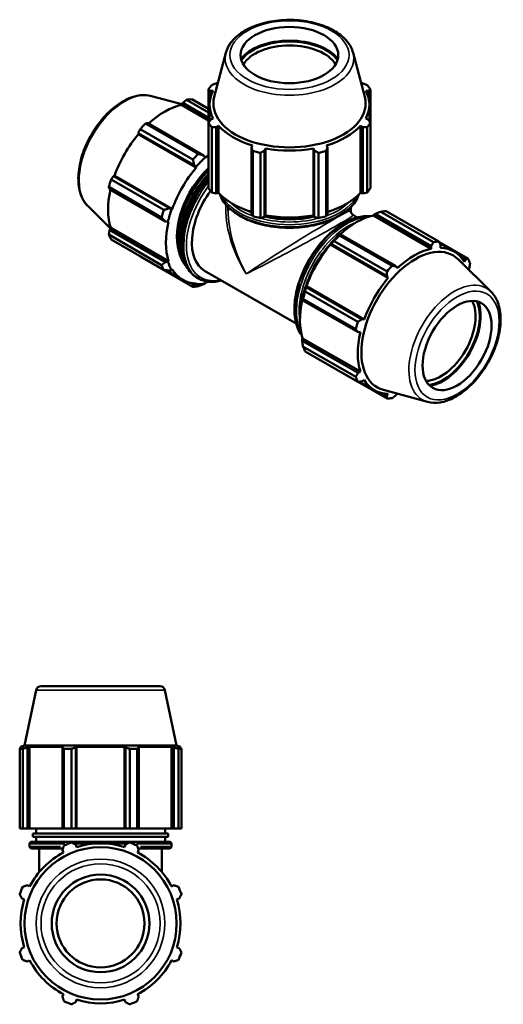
# Model space of a CAD drawing. Header units: millimetres. Extents: x 0 to 1410, y -551 to 1034.
# Tile 7 of 7: x 1039 to 1410, y 278 to 1034. Entities that reach past the tile are written whole.
import ezdxf

# ---------------------------------------------------------------- set-up
doc = ezdxf.new("R2010")
doc.units = ezdxf.units.MM
doc.layers.add('Visible (ANSI)', color=7, linetype='Continuous', lineweight=50)
doc.layers.add('Visible Narrow (ANSI)', color=7, linetype='Continuous', lineweight=35)

msp = doc.modelspace()

# ---------------------------------------------------------------- linework, layer by layer
at = {"layer": 'Visible (ANSI)'}
for p, q in [((1196.8574, 1008.6862), (1187.9193, 974.6956)), ((1294.5069, 1008.6862), (1303.445, 974.6956)), ((1190.68, 985.194), (1189.4812, 985.1943)), ((1301.8832, 985.1943), (1300.6844, 985.194)), ((1139.7256, 975.4139), (1163.1428, 969.0629)), ((1183.5809, 980.5148), (1183.5809, 954.776)), ((1185.2547, 979.3184), (1187.143, 979.5015)), ((1185.2547, 975.0754), (1185.2547, 979.3184)), ((1304.2213, 979.5015), (1306.1097, 979.3184)), ((1306.1097, 979.3184), (1306.1097, 975.0754)), ((1307.7834, 954.776), (1307.7834, 980.5148)), ((1162.8932, 968.6284), (1163.7691, 970.1527)), ((1183.5809, 956.7151), (1162.8932, 968.6284)), ((1163.7691, 970.1527), (1183.5809, 958.7438)), ((1183.5809, 962.7959), (1166.7058, 972.5136)), ((1170.7799, 972.9086), (1183.5809, 965.537)), ((1184.3022, 955.8993), (1184.3022, 968.8726)), ((1307.0622, 955.8993), (1307.0622, 968.8726)), ((1135.1009, 954.3136), (1175.6022, 930.9904)), ((1179.7991, 929.8889), (1136.8245, 954.6363)), ((1183.5809, 904.7115), (1183.5809, 954.776)), ((1187.143, 958.2438), (1185.2547, 957.375)), ((1189.4812, 951.499), (1191.2374, 952.5515)), ((1191.2374, 901.2597), (1191.2374, 952.5515)), ((1300.1269, 901.2597), (1300.1269, 952.5515)), ((1300.1269, 952.5515), (1301.8832, 951.499)), ((1306.1097, 957.375), (1304.2213, 958.2438)), ((1307.7834, 954.776), (1307.7834, 904.7115)), ((1129.6094, 947.0261), (1172.584, 922.2786)), ((1129.8009, 946.2245), (1129.6094, 947.0261)), ((1174.1639, 920.6776), (1129.8009, 946.2245)), ((1171.528, 926.6931), (1131.0267, 950.0163)), ((1185.9675, 951.4581), (1185.9675, 901.3935)), ((1189.4812, 900.7332), (1189.4812, 951.499)), ((1301.8832, 951.499), (1301.8832, 900.7332)), ((1305.3968, 901.3935), (1305.3968, 951.4581)), ((1217.34, 937.52), (1216.4258, 935.9827)), ((1274.9386, 935.9827), (1274.0243, 937.52)), ((1181.0132, 928.4838), (1179.7991, 929.8889)), ((1216.4258, 935.9827), (1216.4258, 885.2168)), ((1217.5724, 883.1934), (1217.5724, 933.258)), ((1223.3342, 931.8837), (1223.3342, 881.8191)), ((1226.6295, 933.5488), (1227.2249, 935.1622)), ((1226.6295, 882.7829), (1226.6295, 933.5488)), ((1227.2249, 883.8704), (1227.2249, 935.1622)), ((1264.1395, 883.8704), (1264.1395, 935.1622)), ((1264.1395, 935.1622), (1264.7349, 933.5488)), ((1264.7349, 933.5488), (1264.7349, 882.7829)), ((1268.0302, 881.8191), (1268.0302, 931.8837)), ((1273.792, 933.258), (1273.792, 883.1934)), ((1274.9386, 885.2168), (1274.9386, 935.9827)), ((1172.584, 922.2786), (1173.9484, 921.0321)), ((1181.1535, 928.05), (1181.0132, 928.4838)), ((1110.5567, 914.0259), (1111.3436, 914.2555)), ((1155.7066, 888.7086), (1111.3436, 914.2555)), ((1173.9484, 921.0321), (1174.1639, 920.6776)), ((1108.6787, 911.3084), (1149.18, 887.9853)), ((1153.5313, 889.2784), (1110.5567, 914.0259)), ((1147.4924, 882.3029), (1106.9911, 905.6261)), ((1107.5681, 903.9629), (1150.5427, 879.2154)), ((1185.9675, 901.3935), (1189.4812, 900.7332)), ((1191.2374, 901.2597), (1189.4812, 900.7332)), ((1301.8832, 900.7332), (1300.1269, 901.2597)), ((1301.8832, 900.7332), (1305.3968, 901.3935)), ((1091.0018, 890.8037), (1108.1583, 873.8273)), ((1155.2926, 888.7194), (1153.5313, 889.2784)), ((1155.7066, 888.7086), (1155.2926, 888.7194)), ((1198.6572, 887.4161), (1198.6572, 890.1251)), ((1216.4258, 885.2168), (1217.5724, 883.1934)), ((1273.792, 883.1934), (1274.9386, 885.2168)), ((1292.7072, 887.4161), (1292.7072, 890.1251)), ((1297.7706, 882.3325), (1294.5857, 884.1666)), ((1310.2108, 883.7938), (1310.3512, 884.3892)), ((1310.3512, 884.3892), (1311.5652, 885.0426)), ((1311.5652, 885.0426), (1354.5399, 860.2951)), ((1356.2635, 863.3546), (1315.7621, 886.6778)), ((1319.8363, 887.0728), (1360.3376, 863.7496)), ((1150.5427, 879.2154), (1152.3663, 878.866)), ((1152.3663, 878.866), (1152.8114, 878.9601)), ((1223.3342, 881.8191), (1226.6295, 882.7829)), ((1227.2249, 883.8704), (1226.6295, 882.7829)), ((1264.7349, 882.7829), (1264.1395, 883.8704)), ((1264.7349, 882.7829), (1268.0302, 881.8191)), ((1310.2108, 883.7938), (1354.5738, 858.2469)), ((1106.9911, 869.085), (1147.4924, 845.7618)), ((1107.5681, 872.8099), (1108.4484, 874.3275)), ((1150.5427, 848.0624), (1107.5681, 872.8099)), ((1152.8114, 848.7806), (1108.4484, 874.3275)), ((1284.6206, 869.5262), (1283.9679, 869.1961)), ((1327.5953, 844.7787), (1284.6206, 869.5262)), ((1149.18, 842.0231), (1108.6787, 865.3463)), ((1276.9031, 861.7444), (1277.4055, 861.9159)), ((1277.1186, 861.3899), (1276.9031, 861.7444)), ((1277.1186, 861.3899), (1321.4816, 835.843)), ((1277.4055, 861.9159), (1320.3802, 837.1685)), ((1320.5844, 840.8572), (1280.0831, 864.1804)), ((1284.1573, 868.4777), (1324.6586, 845.1546)), ((1382.6857, 850.7805), (1360.4111, 863.6076)), ((1360.9854, 862.4946), (1372.1531, 856.0635)), ((1354.5399, 860.2951), (1354.5738, 858.2469)), ((1361.5634, 858.9246), (1361.755, 860.9946)), ((1131.0267, 852.3772), (1171.528, 829.054)), ((1152.3663, 848.3621), (1150.5427, 848.0624)), ((1152.8114, 848.7806), (1152.3663, 848.3621)), ((1400.3625, 825.3231), (1375.4313, 849.9928)), ((1377.1582, 852.0395), (1380.8077, 849.9379)), ((1380.8077, 849.9379), (1380.0207, 848.2133)), ((1163.5742, 834.5164), (1150.958, 841.7816)), ((1153.5313, 841.4415), (1155.2926, 841.879)), ((1155.2926, 841.879), (1155.7066, 842.3666)), ((1250.8366, 800.8303), (1180.5666, 841.2961)), ((1328.4712, 843.2154), (1327.5953, 844.7787)), ((1383.2061, 842.2995), (1383.7963, 843.3169)), ((1172.584, 830.3847), (1169.323, 832.2626)), ((1174.1639, 831.6553), (1173.9484, 831.0526)), ((1175.8006, 835.4725), (1174.6457, 836.1376)), ((1179.7991, 831.0842), (1181.0132, 831.7376)), ((1181.0132, 831.7376), (1181.1535, 832.333)), ((1320.3802, 837.1685), (1321.4816, 835.843)), ((1173.9484, 831.0526), (1172.584, 830.3847)), ((1257.7351, 825.4726), (1298.2364, 802.1494)), ((1258.3528, 828.9157), (1258.2474, 829.4317)), ((1258.2474, 829.4317), (1258.6613, 829.4209)), ((1301.3275, 804.1683), (1258.3528, 828.9157)), ((1258.6613, 829.4209), (1303.0242, 803.874)), ((1255.321, 819.5783), (1255.3642, 818.8527)), ((1255.3642, 818.8527), (1298.3389, 794.1053)), ((1296.5488, 796.4671), (1256.0475, 819.7902)), ((1303.0242, 803.874), (1301.3275, 804.1683)), ((1298.3389, 794.1053), (1300.1291, 794.1255)), ((1255.321, 789.0744), (1255.7661, 789.4929)), ((1255.3642, 787.6997), (1255.321, 789.0744)), ((1298.3389, 762.9523), (1255.3642, 787.6997)), ((1255.7661, 789.4929), (1300.1291, 763.946)), ((1256.0475, 783.2491), (1296.5488, 759.926)), ((1298.2364, 756.1873), (1257.7351, 779.5104)), ((1280.0831, 766.5413), (1320.5844, 743.2182)), ((1300.1291, 763.946), (1298.3389, 762.9523)), ((1299.496, 756.2442), (1310.8919, 749.6817)), ((1301.3275, 756.3313), (1303.0242, 757.5319)), ((1351.6388, 740.7129), (1317.7879, 749.8935)), ((1320.3802, 745.2745), (1316.6407, 747.428)), ((1321.4816, 746.8207), (1320.3802, 745.2745)), ((1327.5953, 745.9741), (1328.2215, 747.0639)), ((1054.9283, 522.5684), (1146.3549, 522.5684)), ((1051.2602, 519.5981), (1042.2202, 477.0684)), ((1150.0229, 519.5981), (1159.0629, 477.0684)), ((1042.2202, 477.0684), (1039.2616, 476.1071)), ((1042.1024, 476.1071), (1039.2616, 476.1071)), ((1039.2616, 474.9797), (1039.2616, 476.1071)), ((1042.1024, 476.1071), (1040.2141, 475.4637)), ((1159.0629, 477.0684), (1042.2202, 477.0684)), ((1044.4406, 475.4637), (1046.1968, 476.1071)), ((1046.1968, 413.3684), (1046.1968, 476.1071)), ((1072.2994, 476.1071), (1046.1968, 476.1071)), ((1072.2994, 476.1071), (1071.3852, 475.4637)), ((1081.5888, 475.4637), (1082.1842, 476.1071)), ((1082.1842, 413.3684), (1082.1842, 476.1071)), ((1119.0989, 476.1071), (1082.1842, 476.1071)), ((1119.0989, 413.3684), (1119.0989, 476.1071)), ((1119.0989, 476.1071), (1119.6943, 475.4637)), ((1129.898, 475.4637), (1128.9837, 476.1071)), ((1155.0863, 476.1071), (1128.9837, 476.1071)), ((1155.0863, 413.3684), (1155.0863, 476.1071)), ((1155.0863, 476.1071), (1156.8426, 475.4637)), ((1159.0629, 477.0684), (1162.0216, 476.1071)), ((1161.0691, 475.4637), (1159.1807, 476.1071)), ((1162.0216, 476.1071), (1159.1807, 476.1071)), ((1162.0216, 474.9797), (1162.0216, 476.1071)), ((1040.9269, 474.6059), (1038.5403, 474.6059)), ((1038.5403, 413.3684), (1038.5403, 474.6059)), ((1040.9269, 474.6059), (1040.9269, 413.3684)), ((1044.4406, 413.3684), (1044.4406, 475.4637)), ((1071.3852, 475.4637), (1071.3852, 413.3684)), ((1078.2936, 474.6059), (1072.5318, 474.6059)), ((1072.5318, 413.3684), (1072.5318, 474.6059)), ((1078.2936, 474.6059), (1078.2936, 413.3684)), ((1081.5888, 413.3684), (1081.5888, 475.4637)), ((1119.6943, 475.4637), (1119.6943, 413.3684)), ((1128.7514, 474.6059), (1122.9896, 474.6059)), ((1122.9896, 413.3684), (1122.9896, 474.6059)), ((1128.7514, 474.6059), (1128.7514, 413.3684)), ((1129.898, 413.3684), (1129.898, 475.4637)), ((1156.8426, 475.4637), (1156.8426, 413.3684)), ((1162.7428, 474.6059), (1160.3562, 474.6059)), ((1160.3562, 413.3684), (1160.3562, 474.6059)), ((1162.7428, 474.6059), (1162.7428, 413.3684)), ((1040.9269, 413.3684), (1038.5403, 413.3684)), ((1040.9269, 413.3684), (1044.4406, 413.3684)), ((1046.1968, 413.3684), (1044.4406, 413.3684)), ((1046.1968, 413.3684), (1071.3852, 413.3684)), ((1152.6166, 409.5509), (1048.6666, 409.5509)), ((1048.6666, 407.0059), (1048.6666, 409.5509)), ((1051.1416, 409.5509), (1051.1416, 413.3684)), ((1071.3852, 413.3684), (1072.5318, 413.3684)), ((1078.2936, 413.3684), (1072.5318, 413.3684)), ((1078.2936, 413.3684), (1081.5888, 413.3684)), ((1082.1842, 413.3684), (1081.5888, 413.3684)), ((1082.1842, 413.3684), (1119.0989, 413.3684)), ((1119.6943, 413.3684), (1119.0989, 413.3684)), ((1119.6943, 413.3684), (1122.9896, 413.3684)), ((1128.7514, 413.3684), (1122.9896, 413.3684)), ((1128.7514, 413.3684), (1129.898, 413.3684)), ((1129.898, 413.3684), (1155.0863, 413.3684)), ((1150.1416, 409.5509), (1150.1416, 413.3684)), ((1152.6166, 407.0059), (1152.6166, 409.5509)), ((1156.8426, 413.3684), (1155.0863, 413.3684)), ((1156.8426, 413.3684), (1160.3562, 413.3684)), ((1162.7428, 413.3684), (1160.3562, 413.3684)), ((1046.1916, 399.5984), (1046.1916, 401.6884)), ((1047.6916, 403.1884), (1153.5916, 403.1884)), ((1152.6166, 407.0059), (1048.6666, 407.0059)), ((1051.1416, 403.1884), (1051.1416, 407.0059)), ((1082.1842, 399.1075), (1081.5888, 400.9959)), ((1119.6943, 400.9959), (1119.0989, 399.1075)), ((1150.1416, 403.1884), (1150.1416, 407.0059)), ((1155.0916, 399.5984), (1155.0916, 401.6884)), ((1071.8189, 398.0984), (1047.6916, 398.0984)), ((1053.6166, 380.0165), (1053.6166, 398.0984)), ((1071.3852, 396.7694), (1072.2994, 395.0131)), ((1128.9837, 395.0131), (1129.898, 396.7694)), ((1153.5916, 398.0984), (1129.4643, 398.0984)), ((1147.6666, 380.0165), (1147.6666, 398.0984)), ((1046.1968, 368.9105), (1044.4406, 369.8248)), ((1156.8426, 369.8248), (1155.0863, 368.9105)), ((1040.2141, 359.6211), (1042.1024, 359.0257)), ((1159.1807, 359.0257), (1161.0691, 359.6211)), ((1042.1024, 322.1111), (1040.2141, 321.5157)), ((1161.0691, 321.5157), (1159.1807, 322.1111)), ((1044.4406, 311.312), (1046.1968, 312.2263)), ((1155.0863, 312.2263), (1156.8426, 311.312)), ((1072.2994, 286.1237), (1071.3852, 284.3674)), ((1081.5888, 280.1409), (1082.1842, 282.0292)), ((1119.0989, 282.0292), (1119.6943, 280.1409)), ((1129.898, 284.3674), (1128.9837, 286.1237))]:
    msp.add_line(p, q, dxfattribs=at)
for radius in [58.4213, 37.5, 33.75]:
    msp.add_circle((1100.6416, 340.5684), radius, dxfattribs=at)
for centre, radius, start, end in [((1054.9283, 518.8184), 3.75, 90, 168), ((1146.3549, 518.8184), 3.75, 12, 90), ((1047.6916, 401.6884), 1.5, 90, 180), ((1100.6416, 340.5684), 66, 109.791984, 115.208016), ((1100.6416, 340.5684), 61.38, 72.5, 107.5), ((1100.6416, 340.5684), 66, 64.791984, 70.208016), ((1153.5916, 401.6884), 1.5, 0, 90), ((1047.6916, 399.5984), 1.5, 180, 270), ((1100.6416, 340.5684), 61.38, 117.5, 152.5), ((1100.6416, 340.5684), 61.38, 27.5, 62.5), ((1153.5916, 399.5984), 1.5, 270, 0), ((1100.6416, 340.5684), 66, 154.791984, 160.208016), ((1100.6416, 340.5684), 66, 19.791984, 25.208016), ((1100.6416, 340.5684), 61.38, 162.5, 197.5), ((1100.6416, 340.5684), 61.38, 342.5, 17.5), ((1100.6416, 340.5684), 66, 199.791984, 205.208016), ((1100.6416, 340.5684), 66, 334.791984, 340.208016), ((1100.6416, 340.5684), 61.38, 207.5, 242.5), ((1100.6416, 340.5684), 61.38, 297.5, 332.5), ((1100.6416, 340.5684), 66, 244.791984, 250.208016), ((1100.6416, 340.5684), 61.38, 252.5, 287.5), ((1100.6416, 340.5684), 66, 289.791984, 295.208016)]:
    msp.add_arc(centre, radius, start, end, dxfattribs=at)
for centre, major_axis, ratio in [((1245.6822, 1006.857), (-37.5, 0), 0.5758617), ((1374.3756, 783.9538), (-18.7137, -32.4969), 0.57809312)]:
    msp.add_ellipse(centre, major_axis=major_axis, ratio=ratio, dxfattribs=at)
for centre, major_axis, ratio, start_param, end_param in [((1245.6822, 994.4575), (-40.7238, 0), 0.5758617, 3.56203099, 5.86274698), ((1245.6822, 994.4575), (39.75, 0), 0.5758617, 0.38157335, 2.76001931), ((1245.6822, 992.618), (-37.5, 0), 0.5758617, 3.4775619, 5.94721606), ((1245.6822, 967.6454), (-66, 0), 0.5758617, 5.84322243, 5.93775002), ((1245.6822, 967.6454), (66, 0), 0.5758617, 0.34543529, 0.43996288), ((1245.6822, 968.8726), (-61.38, 0), 0.5758617, 5.97775269, 6.58861793), ((1245.6822, 969.6586), (-58.4213, 0), 0.5758617, 6.1329002, 9.57506307), ((1245.6822, 968.8726), (61.38, 0), 0.5758617, 5.97775269, 6.58861793), ((1149.8419, 913.2542), (30.6306, 53.1909), 0.57809312, 0.47803184, 1.0719493), ((1150.9033, 912.6429), (32.9361, 57.1945), 0.57809312, 0.34350158, 0.43802917), ((1150.9033, 912.6429), (32.9361, 57.1945), 0.57809312, 1.12889974, 1.22342733), ((1245.6822, 967.6454), (-66, 0), 0.5758617, 0.34543529, 0.43996288), ((1245.6822, 968.8726), (61.38, 0), 0.5758617, 3.6215582, 4.23242344), ((1245.6822, 968.8726), (61.38, 0), 0.5758617, 5.19235452, 5.80321976), ((1245.6822, 967.6454), (66, 0), 0.5758617, 5.84322243, 5.93775002), ((1149.8419, 913.2542), (30.6306, 53.1909), 0.57809312, 1.26343, 1.87429524), ((1191.4047, 889.3197), (-32.9361, -57.1945), 0.57809312, 4.27049239, 4.36501999), ((1194.2048, 887.7072), (-30.6306, -53.1909), 0.57809312, 4.17234729, 4.23048973), ((1245.6822, 967.6454), (66, 0), 0.5758617, 4.2724261, 4.36695369), ((1245.6822, 968.8726), (61.38, 0), 0.5758617, 4.40695636, 5.0178216), ((1245.6822, 967.6454), (66, 0), 0.5758617, 5.05782427, 5.15235186), ((1194.2048, 887.7072), (30.96, 53.7628), 0.57809312, 1.08889707, 1.26343), ((1194.2048, 887.7072), (24.7021, 42.8959), 0.57809312, 1.09185349, 2.65494426), ((1194.2048, 887.7072), (-30.6306, -53.1909), 0.57809312, 4.40502265, 5.01588789), ((1196.662, 886.2922), (-25.9372, -45.0407), 0.57809312, 4.28896574, 6.1188519), ((1198.3001, 885.3489), (-25.9372, -45.0407), 0.57809312, 4.33712209, 5.94438307), ((1150.9033, 912.6429), (32.9361, 57.1945), 0.57809312, 1.9142979, 2.0088255), ((1198.3001, 885.3489), (24.7021, 42.8959), 0.57809312, 1.21749103, 2.21544811), ((1149.8419, 913.2542), (30.6306, 53.1909), 0.57809312, 2.06561524, 2.6596934), ((1204.0336, 882.0472), (-23.467, -40.7511), 0.57809312, 4.53417715, 6.28318531), ((1245.6822, 917.5808), (-66, 0), 0.5758617, 0.34543529, 0.43996288), ((1245.6822, 917.5808), (-61.38, 0), 0.5758617, 0.47996554, 1.07396345), ((1245.6822, 917.5808), (-61.38, 0), 0.5758617, 2.06762921, 2.66162711), ((1245.6822, 917.5808), (66, 0), 0.5758617, 5.84322243, 5.93775002), ((1191.4047, 889.3197), (-32.9361, -57.1945), 0.57809312, 5.05589056, 5.15041815), ((1194.2048, 887.7072), (30.96, 53.7628), 0.57809312, 1.87429524, 2.04882816), ((1245.6822, 909.2582), (49.5, 0), 0.5758617, 4.0277701, 4.08004365), ((1245.6822, 909.2582), (49.5, 0), 0.5758617, 5.34473431, 5.39700786), ((1299.9597, 826.8071), (32.9361, 57.1945), 0.57809312, 0.34350158, 0.43802917), ((1194.2048, 887.7072), (-30.6306, -53.1909), 0.57809312, 5.19042082, 5.80128605), ((1245.6822, 917.5808), (66, 0), 0.5758617, 4.2724261, 4.36695369), ((1245.6822, 909.2582), (49.5, 0), 0.5758617, 4.31904631, 5.10573165), ((1245.6822, 917.5808), (-61.38, 0), 0.5758617, 1.26536371, 1.87622895), ((1245.6822, 917.5808), (66, 0), 0.5758617, 5.05782427, 5.15235186), ((1297.1595, 828.4195), (30.6306, 53.1909), 0.57809312, 0.47803184, 1.0719493), ((1150.9033, 912.6429), (-32.9361, -57.1945), 0.57809312, 5.84128872, 5.93581631), ((1297.1595, 828.4195), (-30.96, -53.7628), 0.57809312, 4.23048973, 4.40502265), ((1290.607, 832.1929), (-24.7021, -42.8959), 0.57809312, 4.32499221, 5.09494062), ((1297.1595, 828.4195), (30.6306, 53.1909), 0.57809312, 1.26343, 1.87429524), ((1299.9597, 826.8071), (32.9361, 57.1945), 0.57809312, 1.12889974, 1.22342733), ((1340.461, 803.4839), (32.9361, 57.1945), 0.57809312, 0.34350158, 0.43802917), ((1342.2022, 802.4812), (29.1541, 50.627), 0.57809312, 6.13201971, 9.57594356), ((1341.5225, 802.8726), (-30.6306, -53.1909), 0.57809312, 3.61962449, 4.23048973), ((1341.5225, 802.8726), (30.6306, 53.1909), 0.57809312, 5.97581898, 6.58668422), ((1194.2048, 887.7072), (-30.96, -53.7628), 0.57809312, 5.80128605, 5.97581898), ((1340.461, 803.4839), (32.9361, 57.1945), 0.57809312, 5.84128872, 5.93581631), ((1191.4047, 889.3197), (-32.9361, -57.1945), 0.57809312, 5.84128872, 5.93581631), ((1194.2048, 887.7072), (-30.6306, -53.1909), 0.57809312, 5.97581898, 6.58668422), ((1340.461, 803.4839), (-32.9361, -57.1945), 0.57809312, 4.27049239, 4.36501999), ((1194.2048, 887.7072), (-30.96, -53.7628), 0.57809312, 0.30349891, 0.47803184), ((1194.2048, 887.7072), (30.6306, 53.1909), 0.57809312, 3.61962449, 3.67864885), ((1341.5225, 802.8726), (-30.6306, -53.1909), 0.57809312, 4.40502265, 5.01588789), ((1191.4047, 889.3197), (-32.9361, -57.1945), 0.57809312, 0.34350158, 0.43802917), ((1297.1595, 828.4195), (-30.96, -53.7628), 0.57809312, 5.01588789, 5.19042082), ((1299.9597, 826.8071), (32.9361, 57.1945), 0.57809312, 1.9142979, 2.0088255), ((1297.1595, 828.4195), (30.6306, 53.1909), 0.57809312, 2.06561524, 2.6596934), ((1362.0602, 791.0458), (18.7137, 32.4969), 0.57809312, 3.47554397, 5.94923399), ((1363.6512, 790.1296), (-19.8365, -34.4467), 0.57809312, 0.38052272, 2.76106994), ((1363.6512, 790.1296), (20.3225, 35.2905), 0.57809312, 3.56127293, 5.86350503), ((1340.461, 803.4839), (-32.9361, -57.1945), 0.57809312, 5.05589056, 5.15041815), ((1341.5225, 802.8726), (-30.6306, -53.1909), 0.57809312, 5.19042082, 5.80128605), ((1299.9597, 826.8071), (-32.9361, -57.1945), 0.57809312, 5.84128872, 5.93581631), ((1340.461, 803.4839), (-32.9361, -57.1945), 0.57809312, 5.84128872, 5.93581631), ((1341.5225, 802.8726), (-30.6306, -53.1909), 0.57809312, 5.97581898, 6.58668422), ((1340.461, 803.4839), (-32.9361, -57.1945), 0.57809312, 0.34350158, 0.43802917)]:
    msp.add_ellipse(centre, major_axis=major_axis, ratio=ratio, start_param=start_param, end_param=end_param, dxfattribs=at)
for points, knots in [([(1294.5069, 1008.6862), (1293.7026, 1011.7448), (1292.1538, 1014.6512), (1287.6555, 1020.203), (1284.5733, 1022.7976), (1277.1692, 1027.3353), (1272.7912, 1029.2431), (1263.2939, 1032.1179), (1258.1766, 1033.085), (1247.724, 1034.0074), (1242.3919, 1033.9676), (1232.0073, 1032.8916), (1226.9566, 1031.8557), (1217.6018, 1028.8551), (1213.3026, 1026.887), (1205.9084, 1022.1343), (1202.8088, 1019.3471), (1198.8096, 1013.8734), (1197.5541, 1011.3357), (1196.8574, 1008.6862)], [0.93568327, 0.93568327, 0.93568327, 0.93568327, 1.22195773, 1.22195773, 1.53968392, 1.53968392, 1.87225453, 1.87225453, 2.20413689, 2.20413689, 2.53422499, 2.53422499, 2.86439366, 2.86439366, 3.19644482, 3.19644482, 3.52872689, 3.52872689, 3.77670571, 3.77670571, 3.77670571, 3.77670571]), ([(1091.0018, 890.8037), (1088.7454, 893.0365), (1086.9929, 895.8393), (1084.4171, 902.5268), (1083.7028, 906.5002), (1083.4597, 915.193), (1083.9891, 919.943), (1086.2356, 929.6138), (1087.9517, 934.5328), (1092.3723, 944.0519), (1095.071, 948.6516), (1101.195, 957.1083), (1104.619, 960.9637), (1111.9011, 967.5606), (1115.7597, 970.2962), (1123.583, 974.3129), (1127.5522, 975.5971), (1134.2828, 976.3099), (1137.0939, 976.1276), (1139.7256, 975.4139)], [4.07622271, 4.07622271, 4.07622271, 4.07622271, 4.36286859, 4.36286859, 4.68058887, 4.68058887, 5.01303991, 5.01303991, 5.34487591, 5.34487591, 5.67495546, 5.67495546, 6.00512105, 6.00512105, 6.33713615, 6.33713615, 6.66926239, 6.66926239, 6.91548416, 6.91548416, 6.91548416, 6.91548416]), ([(1174.6457, 836.1376), (1171.7339, 837.8144), (1169.2744, 840.263), (1165.4508, 846.4754), (1164.1208, 850.2777), (1162.7244, 858.9024), (1162.6968, 863.7546), (1163.9687, 873.9542), (1165.2724, 879.3018), (1169.066, 889.9393), (1171.5526, 895.2273), (1177.1888, 904.7714), (1180.2557, 909.0765), (1183.5809, 912.9648)], [3.92505711, 3.92505711, 3.92505711, 3.92505711, 4.22863719, 4.22863719, 4.54280808, 4.54280808, 4.86648587, 4.86648587, 5.19103283, 5.19103283, 5.51480171, 5.51480171, 5.80897364, 5.80897364, 5.80897364, 5.80897364]), ([(1192.2207, 900.2152), (1192.6334, 898.953), (1193.173, 897.7104), (1195.5998, 893.2465), (1198.2304, 890.2077), (1205.0065, 884.7135), (1209.1976, 882.2769), (1218.671, 878.3034), (1223.9555, 876.7702), (1235.0663, 874.7563), (1240.8894, 874.2738), (1252.4975, 874.3998), (1258.2804, 875.0072), (1269.2401, 877.2561), (1274.4143, 878.8982), (1283.6415, 883.0748), (1287.6913, 885.6104), (1294.221, 891.3498), (1296.7093, 894.5538), (1298.6004, 898.7015), (1298.895, 899.4548), (1299.1436, 900.2152)], [4.11309098, 4.11309098, 4.11309098, 4.11309098, 4.23038948, 4.23038948, 4.54454839, 4.54454839, 4.868287, 4.868287, 5.19285815, 5.19285815, 5.51663176, 5.51663176, 5.84009392, 5.84009392, 6.16394579, 6.16394579, 6.48858756, 6.48858756, 6.81181819, 6.81181819, 6.8824833, 6.8824833, 6.8824833, 6.8824833]), ([(1292.7072, 887.4161), (1292.7072, 887.1994), (1292.7261, 886.9602), (1292.8237, 886.4535), (1292.9031, 886.1863), (1293.13, 885.6629), (1293.2775, 885.4078), (1293.6178, 884.95), (1293.8097, 884.7478), (1294.2001, 884.4104), (1294.398, 884.2747), (1294.5857, 884.1666)], [-0.7853981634, -0.7853981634, -0.7853981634, -0.7853981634, -0.78501142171, -0.78501142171, -0.78462468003, -0.78462468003, -0.78423793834, -0.78423793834, -0.78385119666, -0.78385119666, -0.78346445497, -0.78346445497, -0.78346445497, -0.78346445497]), ([(1307.7463, 883.1814), (1307.079, 883.2575), (1306.4018, 883.3043), (1302.0073, 883.4181), (1298.0511, 882.6599), (1289.8907, 879.5386), (1285.6801, 877.127), (1277.4968, 870.9075), (1273.526, 867.0957), (1266.2298, 858.4753), (1262.9042, 853.6704), (1257.2213, 843.547), (1254.864, 838.2309), (1251.3518, 827.6062), (1250.1986, 822.2996), (1249.2281, 812.2115), (1249.4134, 807.4322), (1251.148, 798.9005), (1252.6933, 795.1407), (1254.9548, 791.9863), (1255.0318, 791.8808), (1255.1096, 791.7762)], [5.74520676, 5.74520676, 5.74520676, 5.74520676, 5.80330094, 5.80330094, 6.11747182, 6.11747182, 6.44114961, 6.44114961, 6.76569658, 6.76569658, 7.08946546, 7.08946546, 7.41292731, 7.41292731, 7.73677366, 7.73677366, 8.06138794, 8.06138794, 8.38455153, 8.38455153, 8.3958276, 8.3958276, 8.3958276, 8.3958276]), ([(1193.5938, 833.7943), (1190.2782, 832.9202), (1187.0451, 832.6114), (1181.0416, 833.1905), (1178.2634, 834.0543), (1175.8006, 835.4725)], [3.405356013, 3.405356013, 3.405356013, 3.405356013, 3.668295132, 3.668295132, 3.925057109, 3.925057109, 3.925057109, 3.925057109]), ([(1351.6388, 740.7129), (1354.7025, 739.882), (1358.0063, 739.7731), (1365.0833, 740.9019), (1368.8784, 742.2785), (1376.5188, 746.4315), (1380.3614, 749.2736), (1387.5982, 756.0706), (1390.9913, 760.0239), (1397.0056, 768.6253), (1399.6293, 773.2681), (1403.8697, 782.8095), (1405.4856, 787.7062), (1407.5362, 797.3157), (1407.9655, 802.0261), (1407.5128, 810.8086), (1406.6312, 814.8862), (1403.8693, 821.0653), (1402.3008, 823.4051), (1400.3625, 825.3231)], [2.5092938, 2.5092938, 2.5092938, 2.5092938, 2.79593968, 2.79593968, 3.11365996, 3.11365996, 3.446111, 3.446111, 3.777947, 3.777947, 4.10802655, 4.10802655, 4.43819214, 4.43819214, 4.77020724, 4.77020724, 5.10233348, 5.10233348, 5.34855525, 5.34855525, 5.34855525, 5.34855525])]:
    msp.add_open_spline(points, degree=3, knots=knots, dxfattribs=at)
for points, weights in [([(1185.9675, 983.8328), (1187.7602, 984.5343), (1189.4812, 985.1943)], [1, 1.00127785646, 1.00173893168]), ([(1301.8832, 985.1943), (1303.6041, 984.5343), (1305.3968, 983.8328)], [1.00173893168, 1.00127785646, 1]), ([(1185.2547, 979.3184), (1184.4349, 979.9113), (1183.5809, 980.5148)], [1.00173893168, 1.00127785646, 1]), ([(1307.7834, 980.5148), (1306.9295, 979.9113), (1306.1097, 979.3184)], [1, 1.00127785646, 1.00173893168]), ([(1166.7058, 972.5136), (1165.2015, 971.3125), (1163.7691, 970.1527)], [1, 1.00127785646, 1.00173893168]), ([(1136.8245, 954.6363), (1135.9743, 954.4817), (1135.1009, 954.3136)], [1.00173893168, 1.00127785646, 1]), ([(1183.5809, 954.776), (1184.4349, 956.1089), (1185.2547, 957.375)], [1, 1.00127785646, 1.00173893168]), ([(1306.1097, 957.375), (1306.9295, 956.1089), (1307.7834, 954.776)], [1.00173893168, 1.00127785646, 1]), ([(1131.0267, 950.0163), (1130.2976, 948.4941), (1129.6094, 947.0261)], [1, 1.00127785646, 1.00173893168]), ([(1189.4812, 951.499), (1187.7602, 951.4858), (1185.9675, 951.4581)], [1.00173893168, 1.00127785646, 1]), ([(1305.3968, 951.4581), (1303.6041, 951.4858), (1301.8832, 951.499)], [1, 1.00127785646, 1.00173893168]), ([(1179.7991, 929.8889), (1177.7618, 930.4179), (1175.6022, 930.9904)], [1.00602213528, 1.01151521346, 1.01620804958]), ([(1217.5724, 933.258), (1216.9874, 934.655), (1216.4258, 935.9827)], [1, 1.00127785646, 1.00173893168]), ([(1226.6295, 933.5488), (1225.0154, 932.7401), (1223.3342, 931.8837)], [1.00173893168, 1.00127785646, 1]), ([(1268.0302, 931.8837), (1266.3489, 932.7401), (1264.7349, 933.5488)], [1, 1.00127785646, 1.00173893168]), ([(1274.9386, 935.9827), (1274.377, 934.655), (1273.792, 933.258)], [1.00173893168, 1.00127785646, 1]), ([(1171.528, 926.6931), (1172.0851, 924.4303), (1172.584, 922.2786)], [1.01620804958, 1.01151521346, 1.00602213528]), ([(1110.5567, 914.0259), (1109.6309, 912.6983), (1108.6787, 911.3084)], [1.00173893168, 1.00127785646, 1]), ([(1106.9911, 905.6261), (1107.2795, 904.7809), (1107.5681, 903.9629)], [1, 1.00127785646, 1.00173893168]), ([(1153.5313, 889.2784), (1151.4184, 888.6345), (1149.18, 887.9853)], [1.00602213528, 1.01151521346, 1.01620804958]), ([(1311.5652, 885.0426), (1313.6026, 885.854), (1315.7621, 886.6778)], [1.00602213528, 1.01151521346, 1.01620804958]), ([(1147.4924, 882.3029), (1149.067, 880.7171), (1150.5427, 879.2154)], [1.01620804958, 1.01151521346, 1.00602213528]), ([(1107.5681, 872.8099), (1107.2795, 870.9889), (1106.9911, 869.085)], [1.00173893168, 1.00127785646, 1]), ([(1284.1573, 868.4777), (1284.3754, 869.0232), (1284.6206, 869.5262)], [1.01620804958, 1.01151521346, 1.00602213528]), ([(1277.4055, 861.9159), (1278.6987, 863.0356), (1280.0831, 864.1804)], [1.00602213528, 1.01151521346, 1.01620804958]), ([(1354.5399, 860.2951), (1355.39, 861.7902), (1356.2635, 863.3546)], [1.00173893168, 1.00127785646, 1]), ([(1360.3376, 863.7496), (1361.0667, 862.3406), (1361.755, 860.9946)], [1, 1.00127785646, 1.00173893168]), ([(1130.9532, 852.5192), (1130.9899, 852.4483), (1131.0267, 852.3772)], [1.00012674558, 1.00006441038, 1]), ([(1150.5427, 848.0624), (1149.067, 846.9251), (1147.4924, 845.7618)], [1.00602213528, 1.01151521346, 1.01620804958]), ([(1380.8077, 849.9379), (1381.7335, 850.3472), (1382.6857, 850.7805)], [1.00173893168, 1.00127785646, 1]), ([(1384.3732, 847.0418), (1384.0848, 845.1379), (1383.7963, 843.3169)], [1, 1.00127785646, 1.00173893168]), ([(1149.18, 842.0231), (1151.4184, 841.7158), (1153.5313, 841.4415)], [1.01620804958, 1.01151521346, 1.00602213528]), ([(1320.3802, 837.1685), (1320.4861, 838.9718), (1320.5844, 840.8572)], [1.00173893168, 1.00127785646, 1]), ([(1324.6586, 845.1546), (1326.1628, 844.9594), (1327.5953, 844.7787)], [1, 1.00127785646, 1.00173893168]), ([(1172.584, 830.3847), (1172.0851, 829.7224), (1171.528, 829.054)], [1.00602213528, 1.01151521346, 1.01620804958]), ([(1175.6022, 829.449), (1177.7618, 830.2728), (1179.7991, 831.0842)], [1.01620804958, 1.01151521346, 1.00602213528]), ([(1257.7351, 825.4726), (1258.032, 827.2398), (1258.3528, 828.9157)], [1.01620804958, 1.01151521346, 1.00602213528]), ([(1255.3642, 818.8527), (1255.6806, 819.3224), (1256.0475, 819.7902)], [1.00602213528, 1.01151521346, 1.01620804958]), ([(1298.2364, 802.1494), (1299.8194, 803.176), (1301.3275, 804.1683)], [1, 1.00127785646, 1.00173893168]), ([(1298.3389, 794.1053), (1297.468, 795.2587), (1296.5488, 796.4671)], [1.00173893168, 1.00127785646, 1]), ([(1256.0475, 783.2491), (1255.6806, 785.5304), (1255.3642, 787.6997)], [1.01620804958, 1.01151521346, 1.00602213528]), ([(1280.0831, 766.5413), (1280.0132, 766.6315), (1279.9436, 766.7214)], [1.01620804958, 1.01597017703, 1.01573024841]), ([(1296.5488, 759.926), (1297.468, 761.4666), (1298.3389, 762.9523)], [1, 1.00127785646, 1.00173893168]), ([(1301.3275, 756.3313), (1299.8194, 756.2573), (1298.2364, 756.1873)], [1.00173893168, 1.00127785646, 1]), ([(1320.5844, 743.2182), (1320.4861, 744.2639), (1320.3802, 745.2745)], [1, 1.00127785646, 1.00173893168]), ([(1327.5953, 745.9741), (1326.1628, 744.8143), (1324.6586, 743.6132)], [1.00173893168, 1.00127785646, 1]), ([(1038.5403, 474.6059), (1039.3943, 475.052), (1040.2141, 475.4637)], [1, 1.00127785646, 1.00173893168]), ([(1044.4406, 475.4637), (1042.7196, 475.052), (1040.9269, 474.6059)], [1.00173893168, 1.00127785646, 1]), ([(1072.5318, 474.6059), (1071.9468, 475.052), (1071.3852, 475.4637)], [1, 1.00127785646, 1.00173893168]), ([(1081.5888, 475.4637), (1079.9748, 475.052), (1078.2936, 474.6059)], [1.00173893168, 1.00127785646, 1]), ([(1122.9896, 474.6059), (1121.3083, 475.052), (1119.6943, 475.4637)], [1, 1.00127785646, 1.00173893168]), ([(1129.898, 475.4637), (1129.3364, 475.052), (1128.7514, 474.6059)], [1.00173893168, 1.00127785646, 1]), ([(1160.3562, 474.6059), (1158.5635, 475.052), (1156.8426, 475.4637)], [1, 1.00127785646, 1.00173893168]), ([(1161.0691, 475.4637), (1161.8889, 475.052), (1162.7428, 474.6059)], [1.00173893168, 1.00127785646, 1]), ([(1078.2936, 402.6696), (1079.9748, 401.8157), (1081.5888, 400.9959)], [1, 1.00127785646, 1.00173893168]), ([(1119.6943, 400.9959), (1121.3083, 401.8157), (1122.9896, 402.6696)], [1.00173893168, 1.00127785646, 1]), ([(1071.3852, 396.7694), (1071.9468, 398.4904), (1072.5318, 400.283)], [1.00173893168, 1.00127785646, 1]), ([(1128.7514, 400.283), (1129.3364, 398.4904), (1129.898, 396.7694)], [1, 1.00127785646, 1.00173893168]), ([(1040.2141, 359.6211), (1039.3943, 361.2351), (1038.5403, 362.9164)], [1.00173893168, 1.00127785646, 1]), ([(1040.9269, 368.6782), (1042.7196, 369.2632), (1044.4406, 369.8248)], [1, 1.00127785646, 1.00173893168]), ([(1156.8426, 369.8248), (1158.5635, 369.2632), (1160.3562, 368.6782)], [1.00173893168, 1.00127785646, 1]), ([(1162.7428, 362.9164), (1161.8889, 361.2351), (1161.0691, 359.6211)], [1, 1.00127785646, 1.00173893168]), ([(1038.5403, 318.2204), (1039.3943, 319.9016), (1040.2141, 321.5157)], [1, 1.00127785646, 1.00173893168]), ([(1161.0691, 321.5157), (1161.8889, 319.9016), (1162.7428, 318.2204)], [1.00173893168, 1.00127785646, 1]), ([(1044.4406, 311.312), (1042.7196, 311.8736), (1040.9269, 312.4586)], [1.00173893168, 1.00127785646, 1]), ([(1160.3562, 312.4586), (1158.5635, 311.8736), (1156.8426, 311.312)], [1, 1.00127785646, 1.00173893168]), ([(1072.5318, 280.8537), (1071.9468, 282.6464), (1071.3852, 284.3674)], [1, 1.00127785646, 1.00173893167]), ([(1081.5888, 280.1409), (1079.9748, 279.3211), (1078.2936, 278.4671)], [1.00173893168, 1.00127785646, 1]), ([(1122.9896, 278.4671), (1121.3083, 279.3211), (1119.6943, 280.1409)], [1, 1.00127785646, 1.00173893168]), ([(1129.898, 284.3674), (1129.3364, 282.6464), (1128.7514, 280.8537)], [1.00173893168, 1.00127785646, 1])]:
    msp.add_rational_spline(points, weights, degree=2, dxfattribs=at)
at = {"layer": 'Visible Narrow (ANSI)'}
for p, q in [((1149.415, 519.5981), (1051.8682, 519.5981)), ((1073.1209, 401.6884), (1046.2733, 401.6884)), ((1094.239, 401.6884), (1080.9354, 401.6884)), ((1120.3477, 401.6884), (1107.0441, 401.6884)), ((1155.0099, 401.6884), (1128.1623, 401.6884)), ((1046.2629, 399.5984), (1069.9669, 399.5984)), ((1082.1185, 399.5984), (1083.73, 399.5984)), ((1117.5531, 399.5984), (1119.1646, 399.5984)), ((1131.3162, 399.5984), (1155.0203, 399.5984))]:
    msp.add_line(p, q, dxfattribs=at)
for radius in [49.3814, 45.7133]:
    msp.add_circle((1100.6416, 340.5684), radius, dxfattribs=at)
for centre, major_axis, ratio in [((1245.6822, 1006.857), (-45.7133, 0), 0.5758617), ((1374.3756, 783.9538), (-22.8124, -39.6144), 0.57809312)]:
    msp.add_ellipse(centre, major_axis=major_axis, ratio=ratio, dxfattribs=at)
for centre, major_axis, ratio, start_param, end_param in [((1245.6822, 1004.4286), (-49.3814, 0), 0.5758617, 6.1329002, 9.57506307), ((1119.0891, 930.9635), (-24.6429, -42.7931), 0.57809312, 3.29275825, 6.13201971), ((1201.818, 883.3231), (-27.1723, -47.1855), 0.57809312, 4.41850571, 6.28318531), ((1202.9729, 882.658), (-27.1723, -47.1855), 0.57809312, 4.45289055, 6.28318531), ((1204.0336, 882.0472), (-26.4238, -45.8856), 0.57809312, 4.50294918, 6.76078238), ((1245.6822, 906.3232), (54.45, 0), 0.5758617, 3.34043447, 6.08434349), ((1245.6822, 908.0319), (-54.45, 0), 0.5758617, 0.29657796, 2.84501469), ((1245.6822, 858.0634), (-36.5171, 58.7532), 0.55446301, 0.65956073, 1.55214975), ((1245.6822, 909.2582), (-52.95, 0), 0.5758617, 0.51582185, 1.00759502), ((1245.6822, 909.2582), (-52.95, 0), 0.5758617, 2.13399763, 2.6257708), ((1245.6822, 858.0634), (-32.6866, 60.9734), 0.55446025, 0.80225092, 1.58764909), ((1245.6822, 858.0634), (-47.0139, -29.3951), 0.03476393, 3.11986015, 5.47605464), ((1245.6822, 858.0634), (48.9291, 26.078), 0.03142861, 3.9485665, 6.30282728), ((1288.3914, 833.4688), (-27.1723, -47.1855), 0.57809312, 3.40505099, 6.01972697), ((1245.6822, 909.2582), (-52.95, 0), 0.5758617, 1.07116132, 2.07043133), ((1289.5464, 832.8037), (27.1723, 47.1855), 0.57809312, 0.35274977, 2.78884288), ((1290.607, 832.1929), (26.4238, 45.8856), 0.57809312, 0.6093086, 2.53228406), ((1372.2753, 785.1633), (24.6429, 42.7931), 0.57809312, 6.13201971, 9.57594356)]:
    msp.add_ellipse(centre, major_axis=major_axis, ratio=ratio, start_param=start_param, end_param=end_param, dxfattribs=at)

doc.saveas('drawing.dxf')
